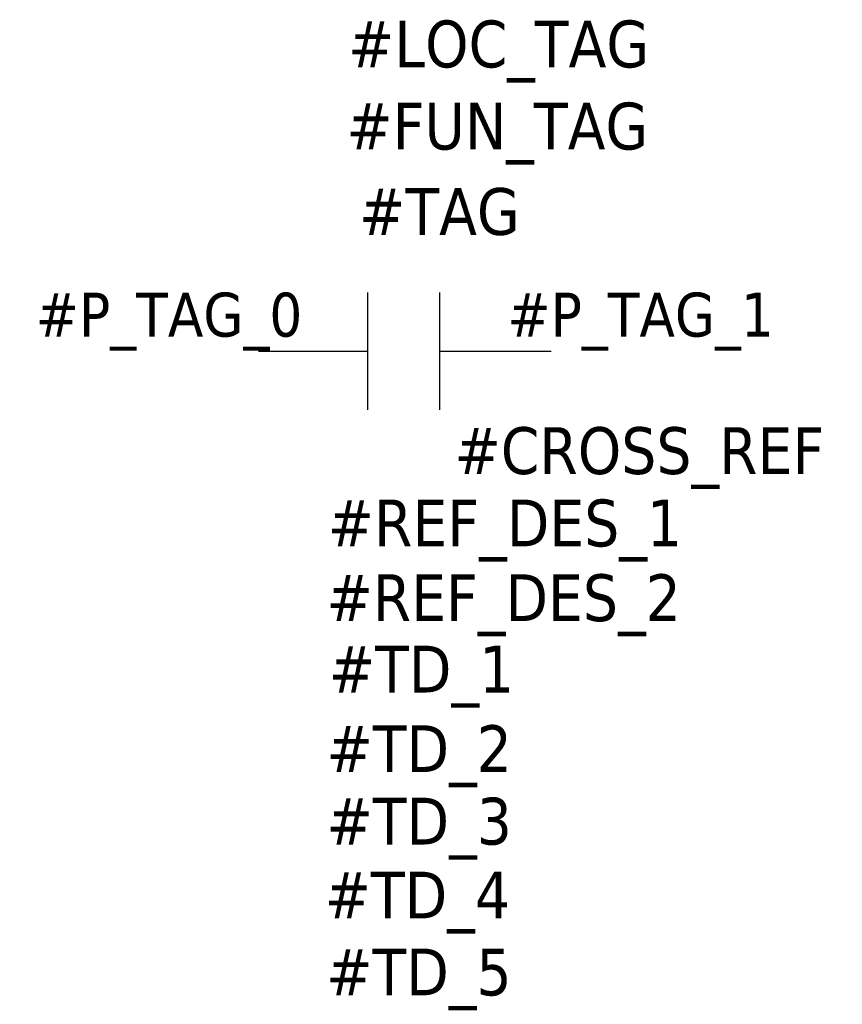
# Model space of a CAD drawing. Header units: millimetres. Extents: x -0.41 to 1, y -1.12 to 0.57.
import ezdxf
from ezdxf.enums import TextEntityAlignment as Align

# ---------------------------------------------------------------- set-up
doc = ezdxf.new("R2010")
doc.units = ezdxf.units.MM
doc.header["$LTSCALE"] = 0.5
doc.header["$MEASUREMENT"] = 0
doc.styles.add('TAHOMA_STANDARD', font='txt')

msp = doc.modelspace()

# ---------------------------------------------------------------- linework, layer by layer
at = {"color": 0}
for p, q in [((0.187, -0.1), (0.187, 0.1)), ((0.31, -0.1), (0.31, 0.1)), ((0, 0), (0.186, 0)), ((0.31, 0), (0.5, 0))]:
    msp.add_line(p, q, dxfattribs=at)

# ---------------------------------------------------------------- texts
at = {"color": 0, "style": 'TAHOMA_STANDARD'}
for tag, p, height in [('#LOC_TAG', (0.153, 0.4849), 0.08), ('#FUN_TAG', (0.1503, 0.3446), 0.08), ('#TAG', (0.1719, 0.1987), 0.08), ('#P_TAG_1', (0.425, 0.025), 0.075), ('#CROSS_REF', (0.3349, -0.2098), 0.08), ('#REF_DES_1', (0.1184, -0.3334), 0.08), ('#REF_DES_2', (0.1162, -0.4611), 0.08), ('#TD_1', (0.1203, -0.5831), 0.08), ('#TD_2', (0.1163, -0.719), 0.08), ('#TD_3', (0.1163, -0.8428), 0.08), ('#TD_4', (0.1131, -0.9691), 0.08), ('#TD_5', (0.1158, -1.1004), 0.08)]:
    msp.add_attdef(tag, p, '', height=height, dxfattribs=at)
msp.add_attdef('#P_TAG_0', text='', height=0.075, dxfattribs=at).set_placement((0.075, 0.025), align=Align.RIGHT)

doc.saveas('drawing.dxf')
